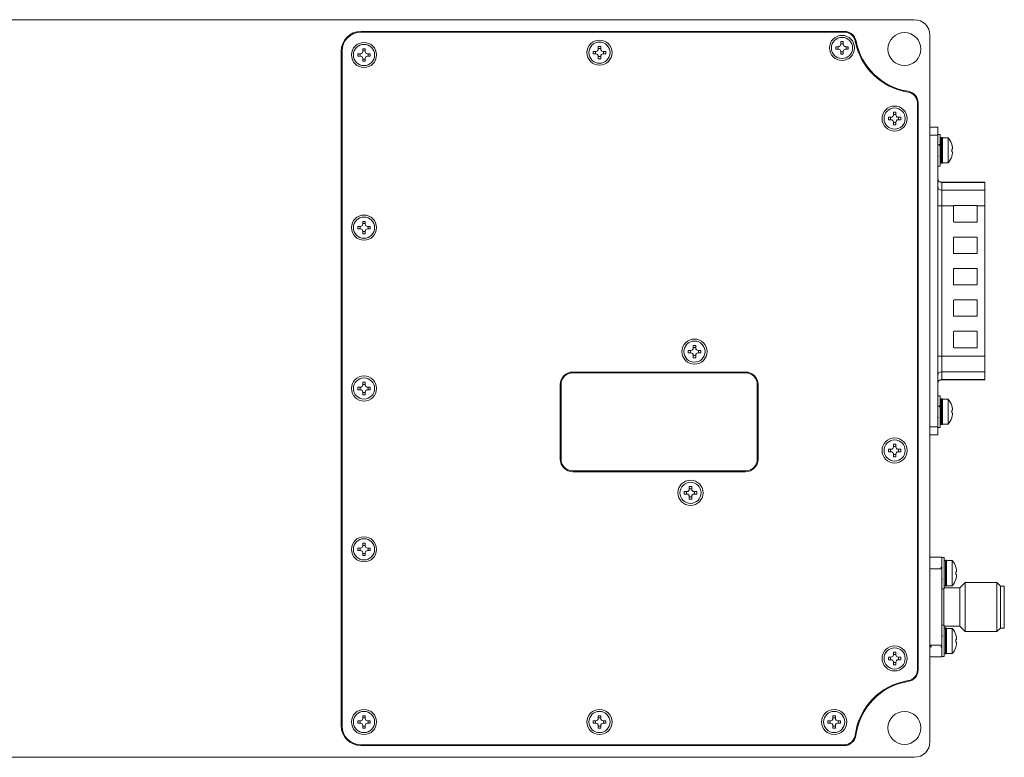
# Model space of a CAD drawing. Header units: millimetres. Extents: x 59 to 641, y 39 to 291.
# Tile 8 of 8: x 515 to 641, y 107 to 201. Entities that reach past the tile are written whole.
import ezdxf

# ---------------------------------------------------------------- set-up
doc = ezdxf.new("R2010")
doc.units = ezdxf.units.MM

msp = doc.modelspace()

# ---------------------------------------------------------------- linework, layer by layer
at = {"color": 7, "linetype": 'Continuous', "lineweight": 15}
for p, q in [((463.128, 200.697), (629.128, 200.697)), ((620.248, 199.197), (558.628, 199.197)), ((620.248, 199.097), (558.628, 199.097)), ((631.128, 108.697), (631.128, 198.697)), ((558.868, 196.997), (559.188, 196.997)), ((558.868, 196.997), (558.868, 196.657)), ((559.188, 196.997), (559.188, 196.657)), ((588.868, 197.297), (589.188, 197.297)), ((588.868, 197.297), (588.868, 196.957)), ((588.868, 197.008), (589.188, 197.008)), ((589.188, 197.297), (589.188, 196.957)), ((619.468, 197.257), (619.128, 197.257)), ((619.128, 197.257), (619.128, 196.937)), ((619.417, 197.257), (619.417, 196.937)), ((619.768, 197.897), (620.088, 197.897)), ((619.768, 197.897), (619.768, 197.557)), ((619.768, 197.608), (620.088, 197.608)), ((620.088, 197.897), (620.088, 197.557)), ((620.728, 197.257), (620.388, 197.257)), ((620.44, 197.257), (620.44, 196.937)), ((620.728, 197.257), (620.728, 196.937)), ((556.128, 196.697), (556.128, 110.697)), ((556.228, 196.697), (556.228, 110.697)), ((558.568, 196.357), (558.228, 196.357)), ((558.228, 196.357), (558.228, 196.037)), ((558.568, 196.037), (558.228, 196.037)), ((558.517, 196.357), (558.517, 196.037)), ((558.868, 196.708), (559.188, 196.708)), ((558.868, 195.737), (558.868, 195.397)), ((559.188, 195.737), (559.188, 195.397)), ((559.828, 196.357), (559.488, 196.357)), ((559.828, 196.037), (559.488, 196.037)), ((559.54, 196.357), (559.54, 196.037)), ((559.828, 196.357), (559.828, 196.037)), ((588.568, 196.657), (588.228, 196.657)), ((588.228, 196.657), (588.228, 196.337)), ((588.568, 196.337), (588.228, 196.337)), ((588.517, 196.657), (588.517, 196.337)), ((588.868, 196.037), (588.868, 195.697)), ((588.868, 195.985), (589.188, 195.985)), ((588.868, 195.697), (589.188, 195.697)), ((589.188, 196.037), (589.188, 195.697)), ((589.828, 196.657), (589.488, 196.657)), ((589.828, 196.337), (589.488, 196.337)), ((589.54, 196.657), (589.54, 196.337)), ((589.828, 196.657), (589.828, 196.337)), ((619.468, 196.937), (619.128, 196.937)), ((619.768, 196.637), (619.768, 196.297)), ((619.768, 196.585), (620.088, 196.585)), ((619.768, 196.297), (620.088, 196.297)), ((620.088, 196.637), (620.088, 196.297)), ((620.728, 196.937), (620.388, 196.937)), ((558.868, 195.685), (559.188, 195.685)), ((558.868, 195.397), (559.188, 195.397)), ((629.528, 117.849), (629.528, 190.087)), ((629.628, 117.849), (629.628, 190.087)), ((626.168, 188.257), (625.828, 188.257)), ((625.828, 188.257), (625.828, 187.937)), ((626.117, 188.257), (626.117, 187.937)), ((626.468, 188.897), (626.788, 188.897)), ((626.468, 188.897), (626.468, 188.557)), ((626.468, 188.608), (626.788, 188.608)), ((626.788, 188.897), (626.788, 188.557)), ((627.428, 188.257), (627.088, 188.257)), ((627.14, 188.257), (627.14, 187.937)), ((627.428, 188.257), (627.428, 187.937)), ((626.168, 187.937), (625.828, 187.937)), ((626.468, 187.637), (626.468, 187.297)), ((626.468, 187.585), (626.788, 187.585)), ((626.468, 187.297), (626.788, 187.297)), ((626.788, 187.637), (626.788, 187.297)), ((627.428, 187.937), (627.088, 187.937)), ((632.128, 186.997), (631.128, 186.997)), ((632.128, 185.997), (632.128, 186.997)), ((631.128, 148.797), (631.128, 185.997)), ((631.128, 185.997), (632.128, 185.997)), ((632.428, 186.047), (632.128, 186.047)), ((632.128, 185.997), (632.128, 148.797)), ((632.428, 184.047), (632.428, 186.047)), ((632.617, 185.697), (632.578, 185.697)), ((632.428, 184.742), (632.379, 184.664)), ((633.449, 185.647), (632.728, 185.647)), ((632.728, 184.047), (632.728, 185.647)), ((633.449, 184.047), (633.449, 185.647)), ((633.899, 184.822), (633.904, 184.825)), ((633.899, 184.822), (633.978, 184.517)), ((633.978, 184.517), (633.899, 184.822)), ((632.405, 183.253), (632.428, 183.309)), ((632.428, 182.047), (632.428, 184.047)), ((632.728, 182.447), (632.728, 184.047)), ((633.449, 182.447), (633.449, 184.047)), ((633.899, 183.877), (633.899, 184.217)), ((633.899, 184.217), (633.978, 184.217)), ((633.978, 183.877), (633.899, 183.877)), ((633.899, 183.271), (633.978, 183.577)), ((633.978, 183.577), (633.899, 183.271)), ((632.128, 182.047), (632.428, 182.047)), ((632.578, 182.397), (632.617, 182.397)), ((632.728, 182.447), (633.449, 182.447)), ((629.528, 181.027), (629.628, 181.027)), ((629.628, 180.853), (629.528, 180.853)), ((638.128, 179.975), (632.628, 179.975)), ((632.628, 179.939), (632.628, 178.959)), ((632.628, 179.939), (638.128, 179.939)), ((638.128, 179.939), (638.128, 179.975)), ((638.128, 179.939), (638.128, 178.959)), ((632.628, 178.959), (632.628, 176.995)), ((638.128, 178.959), (632.628, 178.959)), ((638.128, 176.995), (638.128, 178.959)), ((632.128, 176.995), (632.628, 176.995)), ((632.628, 176.995), (632.628, 157.799)), ((632.628, 176.995), (634.191, 176.995)), ((634.128, 176.917), (634.128, 174.977)), ((634.191, 176.995), (634.208, 176.997)), ((634.208, 176.997), (637.128, 176.997)), ((637.128, 176.997), (637.128, 176.995)), ((637.128, 174.897), (637.128, 176.995)), ((637.128, 176.995), (638.128, 176.995)), ((638.128, 176.995), (638.128, 157.799)), ((558.868, 174.997), (559.188, 174.997)), ((558.868, 174.997), (558.868, 174.657)), ((558.868, 174.708), (559.188, 174.708)), ((559.188, 174.997), (559.188, 174.657)), ((634.208, 174.897), (637.128, 174.897)), ((558.228, 174.357), (558.228, 174.037)), ((558.568, 174.357), (558.228, 174.357)), ((558.568, 174.037), (558.228, 174.037)), ((558.517, 174.357), (558.517, 174.037)), ((558.868, 173.737), (558.868, 173.397)), ((558.868, 173.685), (559.188, 173.685)), ((558.868, 173.397), (559.188, 173.397)), ((559.188, 173.737), (559.188, 173.397)), ((559.828, 174.357), (559.488, 174.357)), ((559.828, 174.037), (559.488, 174.037)), ((559.54, 174.357), (559.54, 174.037)), ((559.828, 174.357), (559.828, 174.037)), ((634.128, 172.917), (634.128, 170.977)), ((637.128, 172.997), (634.208, 172.997)), ((637.128, 170.897), (637.128, 172.997)), ((634.208, 170.897), (637.128, 170.897)), ((634.128, 168.917), (634.128, 166.977)), ((637.128, 168.997), (634.208, 168.997)), ((637.128, 166.897), (637.128, 168.997)), ((634.208, 166.897), (637.128, 166.897)), ((634.128, 164.917), (634.128, 162.977)), ((637.128, 164.997), (634.208, 164.997)), ((637.128, 162.897), (637.128, 164.997)), ((634.208, 162.897), (637.128, 162.897)), ((634.128, 160.917), (634.128, 158.977)), ((637.128, 160.997), (634.208, 160.997)), ((637.128, 158.897), (637.128, 160.997)), ((600.328, 158.557), (600.328, 158.237)), ((600.668, 158.557), (600.328, 158.557)), ((600.668, 158.237), (600.328, 158.237)), ((600.617, 158.557), (600.617, 158.237)), ((600.968, 159.197), (601.288, 159.197)), ((600.968, 159.197), (600.968, 158.857)), ((600.968, 158.908), (601.288, 158.908)), ((601.288, 159.197), (601.288, 158.857)), ((601.928, 158.557), (601.588, 158.557)), ((601.928, 158.237), (601.588, 158.237)), ((601.64, 158.557), (601.64, 158.237)), ((601.928, 158.557), (601.928, 158.237)), ((634.208, 158.897), (637.128, 158.897)), ((600.968, 157.937), (600.968, 157.597)), ((600.968, 157.885), (601.288, 157.885)), ((600.968, 157.597), (601.288, 157.597)), ((601.288, 157.937), (601.288, 157.597)), ((632.128, 157.799), (632.628, 157.799)), ((632.628, 157.799), (632.628, 155.835)), ((638.128, 157.799), (632.628, 157.799)), ((638.128, 155.835), (638.128, 157.799)), ((607.628, 155.797), (585.628, 155.797)), ((607.628, 155.697), (585.628, 155.697)), ((632.628, 155.835), (638.128, 155.835)), ((632.628, 155.835), (632.628, 154.854)), ((638.128, 155.835), (638.128, 154.854)), ((558.868, 154.497), (559.188, 154.497)), ((558.868, 154.497), (558.868, 154.157)), ((559.188, 154.497), (559.188, 154.157)), ((638.128, 154.854), (632.628, 154.854)), ((632.628, 154.818), (638.128, 154.818)), ((638.128, 154.818), (638.128, 154.854)), ((558.568, 153.857), (558.228, 153.857)), ((558.228, 153.857), (558.228, 153.537)), ((558.568, 153.537), (558.228, 153.537)), ((558.517, 153.857), (558.517, 153.537)), ((558.868, 154.208), (559.188, 154.208)), ((558.868, 153.237), (558.868, 152.897)), ((558.868, 153.185), (559.188, 153.185)), ((559.188, 153.237), (559.188, 152.897)), ((559.828, 153.857), (559.488, 153.857)), ((559.828, 153.537), (559.488, 153.537)), ((559.54, 153.857), (559.54, 153.537)), ((559.828, 153.857), (559.828, 153.537)), ((584.028, 154.197), (584.028, 144.697)), ((584.128, 154.197), (584.128, 144.697)), ((609.128, 144.697), (609.128, 154.197)), ((609.228, 144.697), (609.228, 154.197)), ((629.528, 153.94), (629.628, 153.94)), ((629.628, 153.766), (629.528, 153.766)), ((558.868, 152.897), (559.188, 152.897)), ((632.428, 152.747), (632.128, 152.747)), ((632.428, 150.747), (632.428, 152.747)), ((632.617, 152.397), (632.578, 152.397)), ((633.449, 152.347), (632.728, 152.347)), ((632.728, 150.747), (632.728, 152.347)), ((633.449, 150.747), (633.449, 152.347)), ((632.428, 151.443), (632.379, 151.364)), ((632.428, 148.747), (632.428, 150.747)), ((632.728, 149.147), (632.728, 150.747)), ((633.449, 149.147), (633.449, 150.747)), ((633.899, 151.522), (633.904, 151.525)), ((633.899, 151.522), (633.978, 151.217)), ((633.978, 151.217), (633.899, 151.522)), ((633.899, 150.577), (633.899, 150.917)), ((633.899, 150.917), (633.978, 150.917)), ((633.978, 150.577), (633.899, 150.577)), ((632.405, 149.953), (632.428, 150.009)), ((633.899, 149.971), (633.978, 150.277)), ((633.978, 150.277), (633.899, 149.971)), ((632.128, 148.797), (631.128, 148.797)), ((632.128, 147.797), (632.128, 148.797)), ((632.128, 148.747), (632.428, 148.747)), ((632.578, 149.097), (632.617, 149.097)), ((632.728, 149.147), (633.449, 149.147)), ((631.128, 147.797), (632.128, 147.797)), ((625.828, 145.957), (625.828, 145.637)), ((626.168, 145.957), (625.828, 145.957)), ((626.168, 145.637), (625.828, 145.637)), ((626.117, 145.957), (626.117, 145.637)), ((626.468, 146.597), (626.788, 146.597)), ((626.468, 146.597), (626.468, 146.257)), ((626.468, 146.308), (626.788, 146.308)), ((626.788, 146.597), (626.788, 146.257)), ((627.428, 145.957), (627.088, 145.957)), ((627.428, 145.637), (627.088, 145.637)), ((627.14, 145.957), (627.14, 145.637)), ((627.428, 145.957), (627.428, 145.637)), ((626.468, 145.337), (626.468, 144.997)), ((626.468, 145.285), (626.788, 145.285)), ((626.468, 144.997), (626.788, 144.997)), ((626.788, 145.337), (626.788, 144.997)), ((585.628, 143.197), (607.628, 143.197)), ((585.628, 143.097), (607.628, 143.097)), ((600.168, 140.557), (599.828, 140.557)), ((599.828, 140.557), (599.828, 140.237)), ((600.117, 140.557), (600.117, 140.237)), ((600.468, 141.197), (600.788, 141.197)), ((600.468, 141.197), (600.468, 140.857)), ((600.468, 140.908), (600.788, 140.908)), ((600.788, 141.197), (600.788, 140.857)), ((601.428, 140.557), (601.088, 140.557)), ((601.14, 140.557), (601.14, 140.237)), ((601.428, 140.557), (601.428, 140.237)), ((600.168, 140.237), (599.828, 140.237)), ((600.468, 139.937), (600.468, 139.597)), ((600.468, 139.885), (600.788, 139.885)), ((600.468, 139.597), (600.788, 139.597)), ((600.788, 139.937), (600.788, 139.597)), ((601.428, 140.237), (601.088, 140.237)), ((558.568, 133.357), (558.228, 133.357)), ((558.228, 133.357), (558.228, 133.037)), ((558.568, 133.037), (558.228, 133.037)), ((558.517, 133.357), (558.517, 133.037)), ((558.868, 133.997), (559.188, 133.997)), ((558.868, 133.997), (558.868, 133.657)), ((558.868, 133.708), (559.188, 133.708)), ((559.188, 133.997), (559.188, 133.657)), ((559.828, 133.357), (559.488, 133.357)), ((559.828, 133.037), (559.488, 133.037)), ((559.54, 133.357), (559.54, 133.037)), ((559.828, 133.357), (559.828, 133.037)), ((558.868, 132.737), (558.868, 132.397)), ((558.868, 132.685), (559.188, 132.685)), ((558.868, 132.397), (559.188, 132.397)), ((559.188, 132.737), (559.188, 132.397)), ((632.653, 132.197), (631.128, 132.197)), ((632.653, 132.006), (632.653, 132.197)), ((632.953, 132.167), (632.653, 132.167)), ((632.653, 130.953), (632.653, 132.006)), ((632.953, 130.167), (632.953, 132.167)), ((633.142, 131.817), (633.103, 131.817)), ((633.974, 131.767), (633.253, 131.767)), ((633.253, 130.167), (633.253, 131.767)), ((633.974, 130.167), (633.974, 131.767)), ((631.128, 130.713), (632.653, 130.713)), ((632.653, 130.713), (632.653, 130.923)), ((632.653, 120.981), (632.653, 130.713)), ((632.953, 130.862), (632.904, 130.784)), ((634.424, 130.942), (634.429, 130.945)), ((634.424, 130.942), (634.503, 130.637)), ((634.503, 130.637), (634.424, 130.942)), ((632.93, 129.373), (632.953, 129.429)), ((632.953, 128.167), (632.953, 130.167)), ((633.253, 128.567), (633.253, 130.167)), ((633.974, 128.567), (633.974, 130.167)), ((634.424, 129.997), (634.424, 130.337)), ((634.424, 130.337), (634.503, 130.337)), ((634.503, 129.997), (634.424, 129.997)), ((634.424, 129.391), (634.503, 129.697)), ((634.503, 129.697), (634.424, 129.391)), ((632.653, 128.167), (632.953, 128.167)), ((632.903, 125.847), (632.903, 128.167)), ((634.953, 128.297), (632.953, 128.297)), ((633.103, 128.517), (633.142, 128.517)), ((633.253, 128.567), (633.974, 128.567)), ((635.633, 128.977), (634.953, 128.297)), ((634.953, 123.397), (634.953, 128.297)), ((639.648, 128.977), (635.633, 128.977)), ((635.633, 122.717), (635.633, 128.977)), ((640.103, 128.522), (639.648, 128.977)), ((639.648, 122.717), (639.648, 128.977)), ((640.603, 128.522), (640.103, 128.522)), ((640.103, 125.847), (640.103, 128.522)), ((640.603, 123.172), (640.603, 128.522)), ((632.903, 123.527), (632.903, 125.847)), ((640.103, 123.172), (640.103, 125.847)), ((632.953, 123.527), (632.653, 123.527)), ((632.953, 121.527), (632.953, 123.527)), ((632.953, 123.397), (634.953, 123.397)), ((633.142, 123.177), (633.103, 123.177)), ((633.974, 123.127), (633.253, 123.127)), ((633.253, 121.527), (633.253, 123.127)), ((633.974, 121.527), (633.974, 123.127)), ((634.953, 123.397), (635.633, 122.717)), ((639.648, 122.717), (640.103, 123.172)), ((640.103, 123.172), (640.603, 123.172)), ((632.953, 122.223), (632.904, 122.144)), ((634.424, 122.302), (634.429, 122.305)), ((634.424, 122.302), (634.503, 121.997)), ((634.503, 121.997), (634.424, 122.302)), ((634.424, 121.357), (634.424, 121.697)), ((634.424, 121.697), (634.503, 121.697)), ((635.633, 122.717), (639.648, 122.717)), ((632.653, 120.981), (631.128, 120.981)), ((632.653, 120.727), (632.653, 120.981)), ((632.653, 119.687), (632.653, 120.736)), ((632.93, 120.733), (632.953, 120.789)), ((632.953, 119.527), (632.953, 121.527)), ((633.253, 119.927), (633.253, 121.527)), ((633.974, 119.927), (633.974, 121.527)), ((634.503, 121.357), (634.424, 121.357)), ((634.424, 120.751), (634.503, 121.057)), ((634.503, 121.057), (634.424, 120.751)), ((626.168, 119.457), (625.828, 119.457)), ((625.828, 119.457), (625.828, 119.137)), ((626.117, 119.457), (626.117, 119.137)), ((626.468, 120.097), (626.788, 120.097)), ((626.468, 120.097), (626.468, 119.757)), ((626.468, 119.808), (626.788, 119.808)), ((626.788, 120.097), (626.788, 119.757)), ((627.428, 119.457), (627.088, 119.457)), ((627.14, 119.457), (627.14, 119.137)), ((627.428, 119.457), (627.428, 119.137)), ((632.653, 119.497), (631.128, 119.497)), ((632.653, 119.497), (632.653, 119.687)), ((632.653, 119.527), (632.953, 119.527)), ((633.103, 119.877), (633.142, 119.877)), ((633.253, 119.927), (633.974, 119.927)), ((626.168, 119.137), (625.828, 119.137)), ((626.468, 118.837), (626.468, 118.497)), ((626.468, 118.785), (626.788, 118.785)), ((626.468, 118.497), (626.788, 118.497)), ((626.788, 118.837), (626.788, 118.497)), ((627.428, 119.137), (627.088, 119.137)), ((558.868, 111.997), (559.188, 111.997)), ((558.868, 111.997), (558.868, 111.657)), ((558.868, 111.708), (559.188, 111.708)), ((559.188, 111.997), (559.188, 111.657)), ((588.868, 111.997), (589.188, 111.997)), ((588.868, 111.997), (588.868, 111.657)), ((588.868, 111.708), (589.188, 111.708)), ((589.188, 111.997), (589.188, 111.657)), ((618.768, 111.997), (619.088, 111.997)), ((618.768, 111.997), (618.768, 111.657)), ((618.768, 111.708), (619.088, 111.708)), ((619.088, 111.997), (619.088, 111.657)), ((558.568, 111.357), (558.228, 111.357)), ((558.228, 111.357), (558.228, 111.037)), ((558.568, 111.037), (558.228, 111.037)), ((558.517, 111.357), (558.517, 111.037)), ((558.868, 110.737), (558.868, 110.397)), ((558.868, 110.685), (559.188, 110.685)), ((558.868, 110.397), (559.188, 110.397)), ((559.188, 110.737), (559.188, 110.397)), ((559.828, 111.357), (559.488, 111.357)), ((559.828, 111.037), (559.488, 111.037)), ((559.54, 111.357), (559.54, 111.037)), ((559.828, 111.357), (559.828, 111.037)), ((588.228, 111.357), (588.228, 111.037)), ((588.568, 111.357), (588.228, 111.357)), ((588.568, 111.037), (588.228, 111.037)), ((588.517, 111.357), (588.517, 111.037)), ((588.868, 110.737), (588.868, 110.397)), ((588.868, 110.685), (589.188, 110.685)), ((588.868, 110.397), (589.188, 110.397)), ((589.188, 110.737), (589.188, 110.397)), ((589.828, 111.357), (589.488, 111.357)), ((589.828, 111.037), (589.488, 111.037)), ((589.54, 111.357), (589.54, 111.037)), ((589.828, 111.357), (589.828, 111.037)), ((618.128, 111.357), (618.128, 111.037)), ((618.468, 111.357), (618.128, 111.357)), ((618.468, 111.037), (618.128, 111.037)), ((618.417, 111.357), (618.417, 111.037)), ((618.768, 110.737), (618.768, 110.397)), ((618.768, 110.685), (619.088, 110.685)), ((618.768, 110.397), (619.088, 110.397)), ((619.088, 110.737), (619.088, 110.397)), ((619.728, 111.357), (619.388, 111.357)), ((619.728, 111.037), (619.388, 111.037)), ((619.44, 111.357), (619.44, 111.037)), ((619.728, 111.357), (619.728, 111.037)), ((558.628, 108.297), (620.208, 108.297)), ((558.628, 108.197), (620.208, 108.197)), ((629.128, 106.697), (463.128, 106.697))]:
    msp.add_line(p, q, dxfattribs=at)
at = {"color": 8, "linetype": 'Continuous', "lineweight": 15}
for p, q in [((632.578, 185.697), (632.578, 184.047)), ((632.617, 182.397), (632.617, 185.697)), ((632.578, 184.047), (632.578, 182.397)), ((629.528, 180.834), (629.628, 180.834)), ((629.628, 180.134), (629.528, 180.134)), ((632.628, 179.975), (632.628, 179.939)), ((629.528, 178.153), (629.628, 178.153)), ((629.628, 156.641), (629.528, 156.641)), ((629.528, 154.659), (629.628, 154.659)), ((632.628, 154.854), (632.628, 154.818)), ((629.628, 153.959), (629.528, 153.959)), ((632.578, 152.397), (632.578, 150.747)), ((632.617, 149.097), (632.617, 152.397)), ((632.578, 150.747), (632.578, 149.097)), ((633.103, 131.817), (633.103, 130.167)), ((633.142, 128.517), (633.142, 131.817)), ((633.103, 130.167), (633.103, 128.517)), ((633.103, 123.177), (633.103, 121.527)), ((633.142, 119.877), (633.142, 123.177)), ((633.103, 121.527), (633.103, 119.877))]:
    msp.add_line(p, q, dxfattribs=at)
at = {"color": 7, "linetype": 'Continuous', "lineweight": 15}
for centre, radius in [((619.928, 197.097), 1.6), ((619.928, 197.097), 1.35), ((627.878, 196.947), 2.1), ((559.028, 196.197), 1.6), ((559.028, 196.197), 1.35), ((589.028, 196.497), 1.6), ((589.028, 196.497), 1.35), ((626.628, 188.097), 1.6), ((626.628, 188.097), 1.35), ((559.028, 174.197), 1.6), ((559.028, 174.197), 1.35), ((601.128, 158.397), 1.6), ((601.128, 158.397), 1.35), ((559.028, 153.697), 1.6), ((559.028, 153.697), 1.35), ((626.628, 145.797), 1.6), ((626.628, 145.797), 1.35), ((600.628, 140.397), 1.6), ((600.628, 140.397), 1.35), ((559.028, 133.197), 1.6), ((559.028, 133.197), 1.35), ((626.628, 119.297), 1.6), ((626.628, 119.297), 1.35), ((559.028, 111.197), 1.6), ((559.028, 111.197), 1.35), ((589.028, 111.197), 1.6), ((589.028, 111.197), 1.35), ((618.928, 111.197), 1.6), ((618.928, 111.197), 1.35), ((627.878, 110.447), 2.1)]:
    msp.add_circle(centre, radius, dxfattribs=at)
for centre, radius, start, end in [((629.128, 198.697), 2, 0, 90), ((558.628, 196.697), 2.5, 90, 180), ((558.628, 196.697), 2.4, 90, 180), ((620.248, 197.697), 1.5, 10.79585, 90), ((620.248, 197.697), 1.4, 10.79585, 90), ((588.568, 196.957), 0.3, 270, 0), ((589.488, 196.957), 0.3, 180, 270), ((619.468, 197.557), 0.3, 270, 0), ((620.388, 197.557), 0.3, 180, 270), ((629.58, 199.476), 8.1, 190.79585, 261.21427), ((629.58, 199.476), 8, 190.79585, 261.21427), ((558.568, 196.657), 0.3, 270, 0), ((558.568, 195.737), 0.3, 0, 90), ((559.488, 196.657), 0.3, 180, 270), ((559.488, 195.737), 0.3, 90, 180), ((588.568, 196.037), 0.3, 0, 90), ((589.488, 196.037), 0.3, 90, 180), ((619.468, 196.637), 0.3, 0, 90), ((620.388, 196.637), 0.3, 90, 180), ((628.128, 190.087), 1.4, 0, 81.21427), ((628.128, 190.087), 1.5, 0, 81.21427), ((626.168, 188.557), 0.3, 270, 0), ((627.088, 188.557), 0.3, 180, 270), ((626.168, 187.637), 0.3, 0, 90), ((627.088, 187.637), 0.3, 90, 180), ((632.578, 185.547), 0.15, 90, 180), ((632.617, 185.547), 0.15, 41.81031, 90), ((631.528, 184.047), 2.5, 18.16462, 39.79182), ((631.528, 184.047), 2.5, 320.20818, 341.83616), ((632.578, 182.547), 0.15, 180, 270), ((632.617, 182.547), 0.15, 270, 318.18969), ((632.628, 180.475), 0.5, 180, 270), ((632.624, 180.435), 0.496, 180.52547, 270.51599), ((632.624, 179.454), 0.496, 180.52475, 270.51671), ((634.208, 176.917), 0.08, 102.9385, 180), ((558.568, 174.657), 0.3, 270, 0), ((559.488, 174.657), 0.3, 180, 270), ((634.208, 174.977), 0.08, 180, 270), ((558.568, 173.737), 0.3, 0, 90), ((559.488, 173.737), 0.3, 90, 180), ((634.208, 172.917), 0.08, 90, 180), ((634.208, 170.977), 0.08, 180, 270), ((634.208, 168.917), 0.08, 90, 180), ((634.208, 166.977), 0.08, 180, 270), ((634.208, 164.917), 0.08, 90, 180), ((634.208, 162.977), 0.08, 180, 270), ((634.208, 160.917), 0.08, 90, 180), ((600.668, 158.857), 0.3, 270, 0), ((600.668, 157.937), 0.3, 0, 90), ((601.588, 158.857), 0.3, 180, 270), ((601.588, 157.937), 0.3, 90, 180), ((634.208, 158.977), 0.08, 180, 270), ((585.628, 154.197), 1.6, 90, 180), ((585.628, 154.197), 1.5, 90, 180), ((607.628, 154.197), 1.6, 0, 90), ((607.628, 154.197), 1.5, 0, 90), ((632.624, 155.339), 0.496, 89.48574, 179.47454), ((632.624, 154.358), 0.496, 89.48401, 179.47453), ((632.628, 154.318), 0.5, 90, 180), ((558.568, 154.157), 0.3, 270, 0), ((558.568, 153.237), 0.3, 0, 90), ((559.488, 154.157), 0.3, 180, 270), ((559.488, 153.237), 0.3, 90, 180), ((632.578, 152.247), 0.15, 90, 180), ((632.617, 152.247), 0.15, 41.81031, 90), ((631.528, 150.747), 2.5, 18.16462, 39.79182), ((631.528, 150.747), 2.5, 320.20818, 341.83616), ((632.578, 149.247), 0.15, 180, 270), ((632.617, 149.247), 0.15, 270, 318.18969), ((626.168, 146.257), 0.3, 270, 0), ((626.168, 145.337), 0.3, 0, 90), ((627.088, 146.257), 0.3, 180, 270), ((627.088, 145.337), 0.3, 90, 180), ((585.628, 144.697), 1.6, 180, 270), ((585.628, 144.697), 1.5, 180, 270), ((607.628, 144.697), 1.5, 270, 0), ((607.628, 144.697), 1.6, 270, 0), ((600.168, 140.857), 0.3, 270, 0), ((601.088, 140.857), 0.3, 180, 270), ((600.168, 139.937), 0.3, 0, 90), ((601.088, 139.937), 0.3, 90, 180), ((558.568, 133.657), 0.3, 270, 0), ((558.568, 132.737), 0.3, 0, 90), ((559.488, 133.657), 0.3, 180, 270), ((559.488, 132.737), 0.3, 90, 180), ((633.103, 131.667), 0.15, 90, 180), ((633.142, 131.667), 0.15, 41.81031, 90), ((632.053, 130.167), 2.5, 18.16462, 39.79182), ((632.053, 130.167), 2.5, 320.20818, 341.83616), ((633.103, 128.667), 0.15, 180, 270), ((633.142, 128.667), 0.15, 270, 318.18969), ((633.103, 123.027), 0.15, 90, 180), ((633.142, 123.027), 0.15, 41.81031, 90), ((632.053, 121.527), 2.5, 18.16462, 39.79182), ((632.053, 121.527), 2.5, 320.20818, 341.83616), ((626.168, 119.757), 0.3, 270, 0), ((627.088, 119.757), 0.3, 180, 270), ((633.103, 120.027), 0.15, 180, 270), ((633.142, 120.027), 0.15, 270, 318.18969), ((626.168, 118.837), 0.3, 0, 90), ((627.088, 118.837), 0.3, 90, 180), ((628.128, 117.849), 1.4, 279.08472, 0), ((628.128, 117.849), 1.5, 279.08472, 0), ((629.628, 108.468), 8.1, 99.08472, 172.57144), ((629.628, 108.468), 8, 99.08472, 172.57144), ((558.568, 111.657), 0.3, 270, 0), ((559.488, 111.657), 0.3, 180, 270), ((588.568, 111.657), 0.3, 270, 0), ((589.488, 111.657), 0.3, 180, 270), ((618.468, 111.657), 0.3, 270, 0), ((619.388, 111.657), 0.3, 180, 270), ((558.628, 110.697), 2.5, 180, 270), ((558.628, 110.697), 2.4, 180, 270), ((558.568, 110.737), 0.3, 0, 90), ((559.488, 110.737), 0.3, 90, 180), ((588.568, 110.737), 0.3, 0, 90), ((589.488, 110.737), 0.3, 90, 180), ((618.468, 110.737), 0.3, 0, 90), ((619.388, 110.737), 0.3, 90, 180), ((620.208, 109.697), 1.4, 270, 352.57144), ((620.208, 109.697), 1.5, 270, 352.57144), ((629.128, 108.697), 2, 270, 0)]:
    msp.add_arc(centre, radius, start, end, dxfattribs=at)
for points, knots in [([(632.183, 184.654), (632.17, 184.686), (632.152, 184.729), (632.134, 184.772), (632.128, 184.784)], [0, 0, 0, 0, 0.720559, 1, 1, 1, 1]), ([(632.383, 184.656), (632.369, 184.687), (632.344, 184.748), (632.318, 184.808), (632.306, 184.837)], [0, 0, 0, 0, 0.5164347, 1, 1, 1, 1]), ([(633.978, 184.217), (633.984, 184.22), (633.995, 184.226), (634.003, 184.276), (634.001, 184.35), (633.993, 184.434), (633.982, 184.491), (633.978, 184.517)], [0, 0, 0, 0, 0.2117861, 0.4237706, 0.631756, 0.8379294, 1, 1, 1, 1]), ([(632.128, 183.351), (632.131, 183.347), (632.152, 183.312), (632.174, 183.278), (632.194, 183.246)], [0, 0, 0, 0, 0.1002585, 1, 1, 1, 1]), ([(633.904, 183.268), (633.904, 183.268), (633.906, 183.267), (633.903, 183.269), (633.899, 183.271)], [0, 0, 0, 0, 0.0042768, 1, 1, 1, 1]), ([(633.978, 183.577), (633.984, 183.61), (633.995, 183.676), (634.003, 183.765), (634.001, 183.832), (633.993, 183.87), (633.982, 183.875), (633.978, 183.877)], [0, 0, 0, 0, 0.21181871, 0.42380508, 0.63179233, 0.83795492, 1, 1, 1, 1]), ([(632.183, 151.354), (632.17, 151.386), (632.152, 151.429), (632.134, 151.472), (632.128, 151.484)], [0, 0, 0, 0, 0.7204887, 1, 1, 1, 1]), ([(632.383, 151.356), (632.369, 151.387), (632.344, 151.448), (632.318, 151.508), (632.306, 151.537)], [0, 0, 0, 0, 0.5164347, 1, 1, 1, 1]), ([(633.978, 150.917), (633.984, 150.92), (633.995, 150.926), (634.003, 150.976), (634.001, 151.05), (633.993, 151.134), (633.982, 151.191), (633.978, 151.217)], [0, 0, 0, 0, 0.2117861, 0.4237706, 0.631756, 0.8379294, 1, 1, 1, 1]), ([(633.978, 150.277), (633.984, 150.31), (633.995, 150.376), (634.003, 150.465), (634.001, 150.532), (633.993, 150.57), (633.982, 150.575), (633.978, 150.577)], [0, 0, 0, 0, 0.21181871, 0.42380508, 0.63179233, 0.83795492, 1, 1, 1, 1]), ([(632.128, 150.051), (632.131, 150.047), (632.152, 150.012), (632.174, 149.978), (632.194, 149.946)], [0, 0, 0, 0, 0.1002585, 1, 1, 1, 1]), ([(633.904, 149.968), (633.904, 149.968), (633.906, 149.967), (633.903, 149.969), (633.899, 149.971)], [0, 0, 0, 0, 0.0042768, 1, 1, 1, 1]), ([(632.612, 130.956), (632.595, 130.928), (632.559, 130.871), (632.523, 130.813), (632.504, 130.784)], [0, 0, 0, 0, 0.47901358, 1, 1, 1, 1]), ([(634.503, 130.337), (634.509, 130.34), (634.52, 130.346), (634.528, 130.396), (634.526, 130.47), (634.518, 130.554), (634.507, 130.611), (634.503, 130.637)], [0, 0, 0, 0, 0.2118171, 0.4238019, 0.6317643, 0.8379253, 1, 1, 1, 1]), ([(632.653, 129.471), (632.656, 129.467), (632.677, 129.433), (632.699, 129.398), (632.719, 129.366)], [0, 0, 0, 0, 0.1002585, 1, 1, 1, 1]), ([(634.429, 129.388), (634.429, 129.388), (634.431, 129.387), (634.428, 129.389), (634.424, 129.391)], [0, 0, 0, 0, 0.004364, 1, 1, 1, 1]), ([(634.503, 129.697), (634.509, 129.73), (634.52, 129.796), (634.528, 129.885), (634.526, 129.952), (634.518, 129.991), (634.507, 129.995), (634.503, 129.997)], [0, 0, 0, 0, 0.21178208, 0.4237902, 0.63177168, 0.83792854, 1, 1, 1, 1]), ([(632.708, 122.134), (632.695, 122.166), (632.677, 122.209), (632.659, 122.252), (632.653, 122.264)], [0, 0, 0, 0, 0.7204861, 1, 1, 1, 1]), ([(634.503, 121.697), (634.509, 121.7), (634.52, 121.706), (634.528, 121.756), (634.526, 121.83), (634.518, 121.914), (634.507, 121.971), (634.503, 121.997)], [0, 0, 0, 0, 0.21181217, 0.42379199, 0.63177282, 0.83792905, 1, 1, 1, 1]), ([(631.131, 120.736), (631.144, 120.766), (631.168, 120.823), (631.192, 120.881), (631.204, 120.909)], [0, 0, 0, 0, 0.5069462, 1, 1, 1, 1]), ([(631.2, 120.916), (631.22, 120.885), (631.257, 120.825), (631.295, 120.764), (631.313, 120.735)], [0, 0, 0, 0, 0.5191928, 1, 1, 1, 1]), ([(632.53, 120.733), (632.543, 120.764), (632.568, 120.823), (632.592, 120.882), (632.604, 120.91)], [0, 0, 0, 0, 0.5307909, 1, 1, 1, 1]), ([(634.429, 120.748), (634.429, 120.748), (634.431, 120.747), (634.428, 120.749), (634.424, 120.751)], [0, 0, 0, 0, 0.004364, 1, 1, 1, 1]), ([(634.503, 121.057), (634.509, 121.09), (634.52, 121.156), (634.528, 121.245), (634.526, 121.312), (634.518, 121.35), (634.507, 121.355), (634.503, 121.357)], [0, 0, 0, 0, 0.21181217, 0.42379199, 0.63177282, 0.83792905, 1, 1, 1, 1])]:
    msp.add_open_spline(points, degree=3, knots=knots, dxfattribs=at)

doc.saveas('drawing.dxf')
